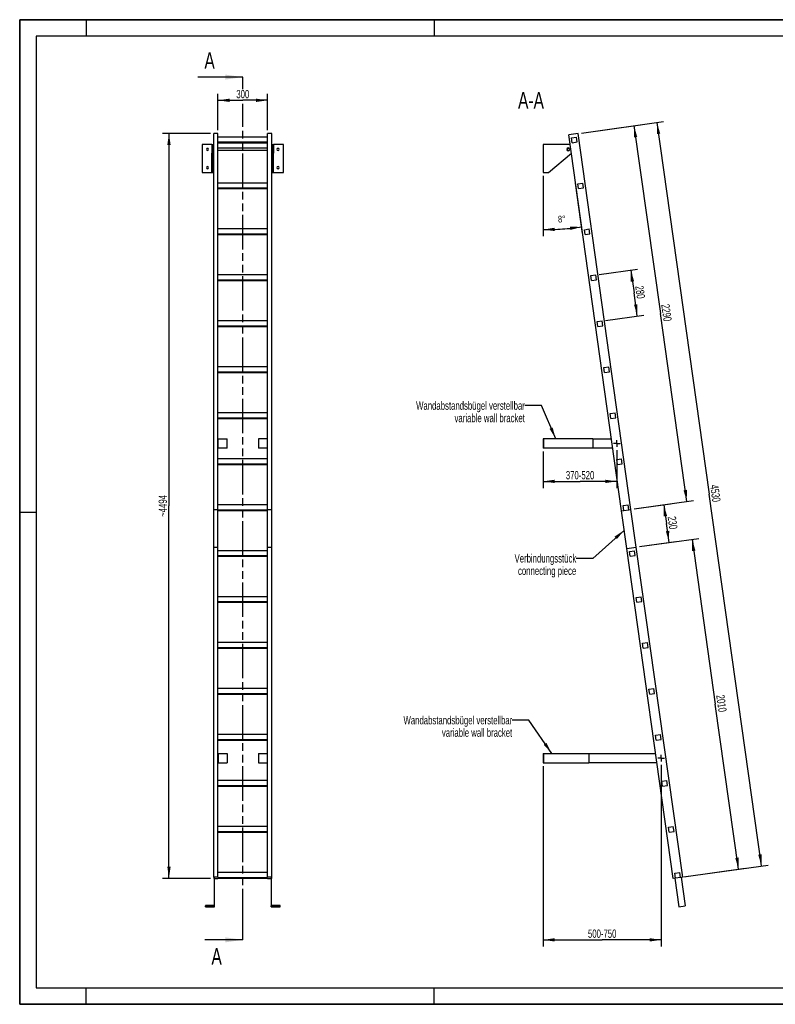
# Model space of a CAD drawing. Header units: millimetres. Extents: x 0 to 8400, y 0 to 5940.
# Tile 1 of 2: x 0 to 4556, y 0 to 5940. Entities that reach past the tile are written whole.
import ezdxf

# ---------------------------------------------------------------- set-up
doc = ezdxf.new("R2010")
doc.units = ezdxf.units.MM
doc.header["$LTSCALE"] = 462
doc.linetypes.add('CENTER', pattern=[0.6, 0.375, -0.075, 0.075, -0.075])
doc.linetypes.add('PHANTOM', pattern=[0.8, 0.45, -0.05, 0.1, -0.05, 0.1, -0.05])
doc.layers.get('0').update_dxf_attribs({"linetype": 'CONTINUOUS'})
for name, color, linetype in [('005_AXIS', 7, 'CONTINUOUS'), ('050_DIMENSIONING', 7, 'CONTINUOUS'), ('053_NOTES', 7, 'CONTINUOUS'), ('HATCHING_BL0', 7, 'CONTINUOUS')]:
    doc.layers.add(name, color=color, linetype=linetype)
doc.styles.get("Standard").update_dxf_attribs({"font": 'txt', "width": 0.7})
doc.dimstyles.new('DIMSTYLE_1', dxfattribs={"dimtxt": 50, "dimasz": 70, "dimexe": 2, "dimexo": 1, "dimtad": 1, "dimdec": 1, "dimtxsty": 'Standard', "dimblk": '_FILLED', "dimblk1": '_FILLED', "dimblk2": '_FILLED', "dimcen": 0.09, "dimazin": 2, "dimtp": 0.5, "dimtm": 0.5, "dimtfac": 1, "dimtdec": 1, "dimtofl": 0, "dimtmove": 0, "dimatfit": 3, "dimldrblk": '_FILLED', "dimfxl": 1, "dimtolj": 1, "dimarcsym": 0})
doc.dimstyles.new('DIMSTYLE_2', dxfattribs={"dimtxt": 40, "dimasz": 70, "dimexe": 2, "dimexo": 1, "dimgap": 2, "dimtad": 1, "dimdec": 1, "dimtxsty": 'Standard', "dimblk": '_FILLED', "dimblk1": '_FILLED', "dimblk2": '_FILLED', "dimcen": 0.09, "dimazin": 2, "dimtp": 0.5, "dimtm": 0.5, "dimtfac": 1, "dimtdec": 1, "dimtofl": 0, "dimtmove": 0, "dimatfit": 3, "dimldrblk": '_FILLED', "dimfxl": 1, "dimtolj": 1, "dimarcsym": 0})
doc.dimstyles.new('DIMSTYLE_3', dxfattribs={"dimtxt": 50, "dimasz": 70, "dimexe": 2, "dimexo": 1, "dimtad": 1, "dimdec": 1, "dimtxsty": 'Standard', "dimblk": '_FILLED', "dimblk1": '_FILLED', "dimblk2": '_FILLED', "dimcen": 0.09, "dimazin": 2, "dimtp": 2, "dimtm": 2, "dimtfac": 1, "dimtdec": 1, "dimtofl": 0, "dimtmove": 0, "dimatfit": 3, "dimldrblk": '_FILLED', "dimfxl": 1, "dimtolj": 1, "dimarcsym": 0})
doc.dimstyles.new('DIMSTYLE_4', dxfattribs={"dimtxt": 50, "dimasz": 70, "dimexe": 2, "dimexo": 1, "dimtad": 1, "dimdec": 0, "dimtxsty": 'Standard', "dimblk": '_FILLED', "dimblk1": '_FILLED', "dimblk2": '_FILLED', "dimcen": 0.09, "dimazin": 2, "dimtp": 2, "dimtm": 2, "dimtfac": 1, "dimtdec": 0, "dimtofl": 0, "dimtmove": 0, "dimatfit": 3, "dimldrblk": '_FILLED', "dimfxl": 1, "dimtolj": 1, "dimarcsym": 0})
doc.dimstyles.new('DIMSTYLE_5', dxfattribs={"dimtxt": 50, "dimasz": 70, "dimexe": 2, "dimexo": 1, "dimtad": 1, "dimtxsty": 'Standard', "dimblk": '_FILLED', "dimblk1": '_FILLED', "dimblk2": '_FILLED', "dimcen": 0.09, "dimazin": 2, "dimtp": 0.8, "dimtm": 0.8, "dimtfac": 1, "dimtofl": 0, "dimtmove": 0, "dimatfit": 3, "dimldrblk": '_FILLED', "dimfxl": 1, "dimtolj": 1, "dimarcsym": 0})
doc.dimstyles.new('DIMSTYLE_6', dxfattribs={"dimtxt": 50, "dimasz": 70, "dimexe": 2, "dimexo": 1, "dimtad": 1, "dimtxsty": 'Standard', "dimblk": '_FILLED', "dimblk1": '_FILLED', "dimblk2": '_FILLED', "dimcen": 0.09, "dimazin": 2, "dimtp": 2, "dimtm": 2, "dimtfac": 1, "dimtofl": 0, "dimtmove": 0, "dimatfit": 3, "dimldrblk": '_FILLED', "dimfxl": 1, "dimtolj": 1, "dimarcsym": 0})
doc.dimstyles.new('DIMSTYLE_7', dxfattribs={"dimtxt": 50, "dimasz": 70, "dimexe": 2, "dimexo": 1, "dimtad": 1, "dimdec": 0, "dimtxsty": 'Standard', "dimblk": '_FILLED', "dimblk1": '_FILLED', "dimblk2": '_FILLED', "dimcen": 0.09, "dimazin": 2, "dimtp": 0.5, "dimtm": 0.5, "dimtfac": 1, "dimtdec": 0, "dimtofl": 0, "dimtmove": 0, "dimatfit": 3, "dimldrblk": '_FILLED', "dimfxl": 1, "dimtolj": 1, "dimarcsym": 0})
doc.dimstyles.new('DIMSTYLE_8', dxfattribs={"dimtxt": 50, "dimasz": 70, "dimexe": 2, "dimexo": 1, "dimtad": 1, "dimtxsty": 'Standard', "dimblk": '_FILLED', "dimblk1": '_FILLED', "dimblk2": '_FILLED', "dimcen": 0.09, "dimazin": 2, "dimtp": 0.5, "dimtm": 0.5, "dimtfac": 1, "dimtofl": 0, "dimtmove": 0, "dimatfit": 3, "dimldrblk": '_FILLED', "dimfxl": 1, "dimtolj": 1, "dimarcsym": 0})
doc.dimstyles.get("Standard").update_dxf_attribs({"dimtxt": 50, "dimasz": 70, "dimexe": 2, "dimexo": 1, "dimtad": 1, "dimtxsty": 'Standard', "dimblk": '_FILLED', "dimblk1": '_FILLED', "dimblk2": '_FILLED', "dimcen": 0.09, "dimazin": 2, "dimtol": 1, "dimtp": 0.01, "dimtm": 0.01, "dimtfac": 1, "dimtofl": 0, "dimtmove": 0, "dimatfit": 3, "dimldrblk": '_FILLED', "dimfxl": 1, "dimtolj": 1, "dimarcsym": 0})

# ---------------------------------------------------------------- blocks, each defined once
blk = doc.blocks.new('_FILLED')
at = {"color": 0, "linetype": 'ByBlock'}
blk.add_solid([(0, 0), (-1, 0.143), (-1, -0.143)], dxfattribs=at)
blk = doc.blocks.new('*D2')
at = {"layer": '050_DIMENSIONING', "color": 2, "linetype": 'Continuous', "transparency": 16777216}
for p, q in [((1195.2, 5273.6), (1195.2, 5493.6)), ((1495.2, 5273.6), (1495.2, 5493.6)), ((1195.2, 5453.6), (1345.2, 5453.6)), ((1495.2, 5453.6), (1345.2, 5453.6))]:
    blk.add_line(p, q, dxfattribs=at)
at = {"layer": '050_DIMENSIONING', "color": 2, "linetype": 'Continuous', "transparency": 16777216, "xscale": 70, "yscale": 70, "zscale": 70, "rotation": 180}
blk.add_blockref('_FILLED', (1195.2, 5453.6), dxfattribs=at)
at = {"layer": '050_DIMENSIONING', "color": 2, "linetype": 'Continuous', "transparency": 16777216, "xscale": 70, "yscale": 70, "zscale": 70}
blk.add_blockref('_FILLED', (1495.2, 5453.6), dxfattribs=at)
at = {"layer": '050_DIMENSIONING', "color": 2, "linetype": 'Continuous', "transparency": 16777216, "insert": (1345.2, 5516.1), "char_height": 50, "width": 171.429, "attachment_point": 2, "line_spacing_factor": 0.9}
blk.add_mtext('300', dxfattribs=at)
blk = doc.blocks.new('*D3')
at = {"layer": '050_DIMENSIONING', "color": 2, "linetype": 'Continuous', "transparency": 16777216}
for p, q in [((3156.8, 4997.4), (3156.8, 4633.5)), ((3394.8, 4650.1), (3352.2, 4952.9))]:
    blk.add_line(p, q, dxfattribs=at)
for start, end in [(270, 274), (274, 278)]:
    blk.add_arc((3156.8, 6343.2), 1669.7, start, end, dxfattribs=at)
for points in [[(3226.6, 4684.9), (3156.8, 4673.5), (3227, 4665)], [(3320.9, 4671.5), (3389.2, 4689.7), (3318.5, 4691.4)]]:
    blk.add_solid(points, dxfattribs=at)
at = {"layer": '050_DIMENSIONING', "color": 2, "linetype": 'Continuous', "transparency": 16777216, "insert": (3267.7, 4757.4), "char_height": 40, "width": 87.143, "attachment_point": 2, "rotation": 4, "line_spacing_factor": 0.9}
blk.add_mtext('8\\fgdt;{\\W1.0;{\\fgdt;~}}', dxfattribs=at)
blk = doc.blocks.new('*D4')
at = {"layer": '050_DIMENSIONING', "color": 2, "linetype": 'Continuous', "transparency": 16777216}
for p, q in [((3387.3, 5256.4), (3882.4, 5326)), ((3842.8, 5320.4), (4158.1, 3077.5)), ((4473.3, 834.5), (4158.1, 3077.5)), ((4017.8, 770.5), (4512.9, 840.1))]:
    blk.add_line(p, q, dxfattribs=at)
at = {"layer": '050_DIMENSIONING', "color": 2, "linetype": 'Continuous', "transparency": 16777216, "xscale": 70, "yscale": 70, "zscale": 70}
for p, rotation in [((3842.8, 5320.4), 98), ((4473.3, 834.5), 278)]:
    blk.add_blockref('_FILLED', p, dxfattribs=dict(at, rotation=rotation))
at = {"layer": '050_DIMENSIONING', "color": 2, "linetype": 'Continuous', "transparency": 16777216, "insert": (4219.9, 3086.2), "char_height": 50, "width": 225, "attachment_point": 2, "rotation": 278, "line_spacing_factor": 0.9}
blk.add_mtext('4530', dxfattribs=at)
blk = doc.blocks.new('*D5')
at = {"layer": '050_DIMENSIONING', "color": 2, "linetype": 'Continuous', "transparency": 16777216}
for p, q in [((1150.2, 5253.6), (860.2, 5253.6)), ((900.2, 5253.6), (900.2, 3006.7)), ((900.2, 759.8), (900.2, 3006.7)), ((1150.2, 759.8), (860.2, 759.8))]:
    blk.add_line(p, q, dxfattribs=at)
at = {"layer": '050_DIMENSIONING', "color": 2, "linetype": 'Continuous', "transparency": 16777216, "xscale": 70, "yscale": 70, "zscale": 70}
for p, rotation in [((900.2, 5253.6), 90), ((900.2, 759.8), 270)]:
    blk.add_blockref('_FILLED', p, dxfattribs=dict(at, rotation=rotation))
at = {"layer": '050_DIMENSIONING', "color": 2, "linetype": 'Continuous', "transparency": 16777216, "insert": (837.7, 3006.7), "char_height": 50, "width": 294.643, "attachment_point": 2, "rotation": 90, "line_spacing_factor": 0.9}
blk.add_mtext('~4494', dxfattribs=at)
blk = doc.blocks.new('*D6')
at = {"layer": '050_DIMENSIONING', "color": 2, "linetype": 'Continuous', "transparency": 16777216}
for p, q in [((3156.8, 3334.7), (3156.8, 3167.2)), ((3601.6, 3343.2), (3601.6, 3167.2)), ((3156.8, 3167.2), (3156.8, 3114.7)), ((3156.8, 3154.7), (3379.2, 3154.7)), ((3601.6, 3154.7), (3379.2, 3154.7)), ((3601.6, 3167.2), (3601.6, 3114.7))]:
    blk.add_line(p, q, dxfattribs=at)
at = {"layer": '050_DIMENSIONING', "color": 2, "linetype": 'Continuous', "transparency": 16777216, "xscale": 70, "yscale": 70, "zscale": 70, "rotation": 180}
blk.add_blockref('_FILLED', (3156.8, 3154.7), dxfattribs=at)
at = {"layer": '050_DIMENSIONING', "color": 2, "linetype": 'Continuous', "transparency": 16777216, "xscale": 70, "yscale": 70, "zscale": 70}
blk.add_blockref('_FILLED', (3601.6, 3154.7), dxfattribs=at)
at = {"layer": '050_DIMENSIONING', "color": 2, "linetype": 'Continuous', "transparency": 16777216, "insert": (3379.2, 3217.2), "char_height": 50, "width": 396.429, "attachment_point": 2, "line_spacing_factor": 0.9}
blk.add_mtext('370-520\\P ', dxfattribs=at)
blk = doc.blocks.new('*D7')
at = {"layer": '050_DIMENSIONING', "color": 2, "linetype": 'Continuous', "transparency": 16777216}
for p, q in [((3156.8, 1436.9), (3156.8, 401.2)), ((3868.3, 1445.4), (3868.3, 401.2)), ((3156.8, 401.2), (3156.8, 348.7)), ((3156.8, 388.7), (3512.6, 388.7)), ((3868.3, 388.7), (3512.6, 388.7)), ((3868.3, 401.2), (3868.3, 348.7))]:
    blk.add_line(p, q, dxfattribs=at)
at = {"layer": '050_DIMENSIONING', "color": 2, "linetype": 'Continuous', "transparency": 16777216, "xscale": 70, "yscale": 70, "zscale": 70, "rotation": 180}
blk.add_blockref('_FILLED', (3156.8, 388.7), dxfattribs=at)
at = {"layer": '050_DIMENSIONING', "color": 2, "linetype": 'Continuous', "transparency": 16777216, "xscale": 70, "yscale": 70, "zscale": 70}
blk.add_blockref('_FILLED', (3868.3, 388.7), dxfattribs=at)
at = {"layer": '050_DIMENSIONING', "color": 2, "linetype": 'Continuous', "transparency": 16777216, "insert": (3512.6, 451.2), "char_height": 50, "width": 396.429, "attachment_point": 2, "line_spacing_factor": 0.9}
blk.add_mtext('500-750', dxfattribs=at)
blk = doc.blocks.new('*D8')
at = {"layer": '050_DIMENSIONING', "color": 2, "linetype": 'Continuous', "transparency": 16777216}
for p, q in [((3738, 2760.9), (4094.5, 2811)), ((4054.9, 2805.5), (4194.8, 1810.3)), ((4334.6, 815), (4194.8, 1810.3)), ((4004.4, 768.6), (4374.3, 820.6))]:
    blk.add_line(p, q, dxfattribs=at)
at = {"layer": '050_DIMENSIONING', "color": 2, "linetype": 'Continuous', "transparency": 16777216, "xscale": 70, "yscale": 70, "zscale": 70}
for p, rotation in [((4054.9, 2805.5), 98), ((4334.6, 815), 278)]:
    blk.add_blockref('_FILLED', p, dxfattribs=dict(at, rotation=rotation))
at = {"layer": '050_DIMENSIONING', "color": 2, "linetype": 'Continuous', "transparency": 16777216, "insert": (4256.7, 1819), "char_height": 50, "width": 219.643, "attachment_point": 2, "rotation": 278, "line_spacing_factor": 0.9}
blk.add_mtext('2010', dxfattribs=at)
blk = doc.blocks.new('*D9')
at = {"layer": '050_DIMENSIONING', "color": 2, "linetype": 'Continuous', "transparency": 16777216}
for p, q in [((3387.3, 5256.4), (3743.8, 5306.5)), ((3704.2, 5301), (3863.5, 4167.1)), ((4022.9, 3033.2), (3863.5, 4167.1)), ((3706, 2988.7), (4062.5, 3038.8))]:
    blk.add_line(p, q, dxfattribs=at)
at = {"layer": '050_DIMENSIONING', "color": 2, "linetype": 'Continuous', "transparency": 16777216, "xscale": 70, "yscale": 70, "zscale": 70}
for p, rotation in [((3704.2, 5301), 98), ((4022.9, 3033.2), 278)]:
    blk.add_blockref('_FILLED', p, dxfattribs=dict(at, rotation=rotation))
at = {"layer": '050_DIMENSIONING', "color": 2, "linetype": 'Continuous', "transparency": 16777216, "insert": (3925.4, 4175.8), "char_height": 50, "width": 235.714, "attachment_point": 2, "rotation": 278, "line_spacing_factor": 0.9}
blk.add_mtext('2290', dxfattribs=at)
blk = doc.blocks.new('*D10')
at = {"layer": '050_DIMENSIONING', "color": 2, "linetype": 'Continuous', "transparency": 16777216}
for p, q in [((3706, 2988.6), (3923.9, 3019.2)), ((3884.3, 3013.7), (3900.3, 2899.9)), ((3916.3, 2786.1), (3900.3, 2899.9)), ((3738, 2761), (3955.9, 2791.7))]:
    blk.add_line(p, q, dxfattribs=at)
at = {"layer": '050_DIMENSIONING', "color": 2, "linetype": 'Continuous', "transparency": 16777216, "xscale": 70, "yscale": 70, "zscale": 70}
for p, rotation in [((3884.3, 3013.7), 98), ((3916.3, 2786.1), 278)]:
    blk.add_blockref('_FILLED', p, dxfattribs=dict(at, rotation=rotation))
at = {"layer": '050_DIMENSIONING', "color": 2, "linetype": 'Continuous', "transparency": 16777216, "insert": (3962.2, 2908.6), "char_height": 50, "width": 171.429, "attachment_point": 2, "rotation": 278, "line_spacing_factor": 0.9}
blk.add_mtext('230', dxfattribs=at)
blk = doc.blocks.new('*D11')
at = {"layer": '050_DIMENSIONING', "color": 2, "linetype": 'Continuous', "transparency": 16777216}
for p, q in [((3493.6, 4402.9), (3724.8, 4435.4)), ((3685.2, 4429.8), (3704.7, 4291.2)), ((3724.2, 4152.6), (3704.7, 4291.2)), ((3532.6, 4125.6), (3763.8, 4158.1))]:
    blk.add_line(p, q, dxfattribs=at)
at = {"layer": '050_DIMENSIONING', "color": 2, "linetype": 'Continuous', "transparency": 16777216, "xscale": 70, "yscale": 70, "zscale": 70}
for p, rotation in [((3685.2, 4429.8), 98), ((3724.2, 4152.6), 278)]:
    blk.add_blockref('_FILLED', p, dxfattribs=dict(at, rotation=rotation))
at = {"layer": '050_DIMENSIONING', "color": 2, "linetype": 'Continuous', "transparency": 16777216, "insert": (3766.6, 4299.9), "char_height": 50, "width": 176.786, "attachment_point": 2, "rotation": 278, "line_spacing_factor": 0.9}
blk.add_mtext('280', dxfattribs=at)
blk = doc.blocks.new('XSEC_FILLED')
at = {"color": 0, "linetype": 'ByBlock'}
blk.add_solid([(0, 0), (-1, 0.143), (-1, -0.143)], dxfattribs=at)
blk = doc.blocks.new('HATCHING_BL0', base_point=(1209.9, 2991.1))
at = {"layer": 'HATCHING_BL0', "color": 7, "linetype": 'PHANTOM'}
for p, q in [((1345.2, 5521.4), (1345.2, 5593.6)), ((1345.2, 488.7), (1345.2, 5431.8)), ((1345.2, 388.7), (1345.2, 488.7))]:
    blk.add_line(p, q, dxfattribs=at)
at = {"layer": 'HATCHING_BL0', "color": 7, "linetype": 'Continuous', "char_height": 100, "width": 128.571, "attachment_point": 1, "line_spacing_factor": 0.9}
for insert in [(1113.9, 5743.6), (1156.3, 338.7)]:
    blk.add_mtext('A', dxfattribs=dict(at, insert=insert))
at = {"layer": 'HATCHING_BL0', "color": 7, "linetype": 'Continuous'}
for points in [[(1345.2, 5593.6), (1074.6, 5593.6)], [(1345.2, 388.7), (1117.1, 388.7)]]:
    blk.add_leader(points, dimstyle='Standard', override={"dimasz": 105, "dimtad": 0, "dimldrblk": 'XSEC_FILLED'}, dxfattribs=at)

msp = doc.modelspace()

# ---------------------------------------------------------------- hatches: boundary and pattern name
at = {"linetype": 'Continuous'}
h = msp.add_hatch(dxfattribs=at)
h.set_pattern_fill('ANSI31', color=2, angle=90, style=0, pattern_type=2)
h.set_pattern_definition([(135, (3156.8, 5102.4), (-239.875, -239.875), [])])
edge = h.paths.add_edge_path()
edge.add_line((3984.581, 765.84), (3954.873, 761.665))
edge.add_line((3954.873, 761.665), (3950.698, 791.373))
edge.add_line((3950.698, 791.373), (3980.406, 795.548))
edge.add_line((3984.581, 765.84), (3980.406, 795.548))
edge = h.paths.add_edge_path()
edge.add_line((3331.378, 5198.065), (3327.203, 5227.774))
edge.add_line((3327.203, 5227.774), (3356.911, 5231.949))
edge.add_line((3361.086, 5202.241), (3356.911, 5231.949))
edge.add_line((3331.378, 5198.065), (3361.086, 5202.241))
edge = h.paths.add_edge_path()
edge.add_line((3370.346, 4920.79), (3366.171, 4950.498))
edge.add_line((3366.171, 4950.498), (3395.879, 4954.674))
edge.add_line((3400.054, 4924.966), (3395.879, 4954.674))
edge.add_line((3370.346, 4920.79), (3400.054, 4924.966))
edge = h.paths.add_edge_path()
edge.add_line((3409.315, 4643.515), (3405.14, 4673.223))
edge.add_line((3405.14, 4673.223), (3434.848, 4677.399))
edge.add_line((3439.023, 4647.691), (3434.848, 4677.399))
edge.add_line((3409.315, 4643.515), (3439.023, 4647.691))
edge = h.paths.add_edge_path()
edge.add_line((3448.283, 4366.24), (3444.108, 4395.948))
edge.add_line((3444.108, 4395.948), (3473.816, 4400.124))
edge.add_line((3477.991, 4370.416), (3473.816, 4400.124))
edge.add_line((3448.283, 4366.24), (3477.991, 4370.416))
edge = h.paths.add_edge_path()
edge.add_line((3487.252, 4088.965), (3483.077, 4118.673))
edge.add_line((3483.077, 4118.673), (3512.785, 4122.848))
edge.add_line((3516.96, 4093.14), (3512.785, 4122.848))
edge.add_line((3487.252, 4088.965), (3516.96, 4093.14))
edge = h.paths.add_edge_path()
edge.add_line((3526.22, 3811.69), (3522.045, 3841.398))
edge.add_line((3522.045, 3841.398), (3551.753, 3845.573))
edge.add_line((3555.928, 3815.865), (3551.753, 3845.573))
edge.add_line((3526.22, 3811.69), (3555.928, 3815.865))
edge = h.paths.add_edge_path()
edge.add_line((3565.189, 3534.415), (3561.013, 3564.123))
edge.add_line((3561.013, 3564.123), (3590.722, 3568.298))
edge.add_line((3594.897, 3538.59), (3590.722, 3568.298))
edge.add_line((3565.189, 3534.415), (3594.897, 3538.59))
edge = h.paths.add_edge_path()
edge.add_line((3604.157, 3257.14), (3599.982, 3286.848))
edge.add_line((3599.982, 3286.848), (3629.69, 3291.023))
edge.add_line((3633.865, 3261.315), (3629.69, 3291.023))
edge.add_line((3604.157, 3257.14), (3633.865, 3261.315))
edge = h.paths.add_edge_path()
edge.add_line((3643.126, 2979.865), (3638.95, 3009.573))
edge.add_line((3638.95, 3009.573), (3668.658, 3013.748))
edge.add_line((3672.834, 2984.04), (3668.658, 3013.748))
edge.add_line((3643.126, 2979.865), (3672.834, 2984.04))
edge = h.paths.add_edge_path()
edge.add_line((3682.094, 2702.59), (3677.919, 2732.298))
edge.add_line((3677.919, 2732.298), (3707.627, 2736.473))
edge.add_line((3711.802, 2706.765), (3707.627, 2736.473))
edge.add_line((3682.094, 2702.59), (3711.802, 2706.765))
edge = h.paths.add_edge_path()
edge.add_line((3721.063, 2425.315), (3716.887, 2455.023))
edge.add_line((3716.887, 2455.023), (3746.595, 2459.198))
edge.add_line((3750.771, 2429.49), (3746.595, 2459.198))
edge.add_line((3721.063, 2425.315), (3750.771, 2429.49))
edge = h.paths.add_edge_path()
edge.add_line((3760.031, 2148.04), (3755.856, 2177.748))
edge.add_line((3755.856, 2177.748), (3785.564, 2181.923))
edge.add_line((3789.739, 2152.215), (3785.564, 2181.923))
edge.add_line((3760.031, 2148.04), (3789.739, 2152.215))
edge = h.paths.add_edge_path()
edge.add_line((3799, 1870.765), (3794.824, 1900.473))
edge.add_line((3794.824, 1900.473), (3824.532, 1904.648))
edge.add_line((3828.708, 1874.94), (3824.532, 1904.648))
edge.add_line((3799, 1870.765), (3828.708, 1874.94))
edge = h.paths.add_edge_path()
edge.add_line((3837.968, 1593.49), (3833.793, 1623.198))
edge.add_line((3833.793, 1623.198), (3863.501, 1627.373))
edge.add_line((3867.676, 1597.665), (3863.501, 1627.373))
edge.add_line((3837.968, 1593.49), (3867.676, 1597.665))
edge = h.paths.add_edge_path()
edge.add_line((3876.936, 1316.215), (3872.761, 1345.923))
edge.add_line((3872.761, 1345.923), (3902.469, 1350.098))
edge.add_line((3906.644, 1320.39), (3902.469, 1350.098))
edge.add_line((3876.936, 1316.215), (3906.644, 1320.39))
edge = h.paths.add_edge_path()
edge.add_line((3915.905, 1038.94), (3911.73, 1068.648))
edge.add_line((3911.73, 1068.648), (3941.438, 1072.823))
edge.add_line((3945.613, 1043.115), (3941.438, 1072.823))
edge.add_line((3915.905, 1038.94), (3945.613, 1043.115))
edge = h.paths.add_edge_path()
edge.add_arc((3307.81, 5157.39), 7.5, 0, 180)
edge.add_arc((3307.81, 5157.39), 7.5, -180, 0)

# ---------------------------------------------------------------- linework, layer by layer
at = {"color": 7, "linetype": 'Continuous'}
for p, q in [((0, 5940), (8400, 5940)), ((0, 0), (0, 5940)), ((1195.154, 5253.633), (1170.154, 5253.633)), ((1170.154, 5241.851), (1170.154, 5253.633)), ((1170.154, 5103.214), (1170.154, 5241.851)), ((1195.154, 4954.674), (1195.154, 5253.633)), ((1495.154, 5231.949), (1195.154, 5231.949)), ((1520.154, 5253.633), (1495.154, 5253.633)), ((1495.154, 4954.674), (1495.154, 5253.633)), ((1520.154, 2985.919), (1520.154, 5253.633)), ((3367.496, 5253.633), (3311.051, 5245.7)), ((3629.757, 2977.986), (3311.051, 5245.7)), ((3327.203, 5227.774), (3356.911, 5231.949)), ((3331.378, 5198.065), (3327.203, 5227.774)), ((3361.086, 5202.241), (3356.911, 5231.949)), ((3686.202, 2985.919), (3367.496, 5253.633)), ((1159.154, 5187.39), (1100.154, 5187.39)), ((1159.154, 5187.39), (1159.154, 5166.64)), ((1159.154, 5187.39), (1165.154, 5187.39)), ((1165.154, 5187.39), (1165.154, 5166.64)), ((1195.154, 5202.241), (1495.154, 5202.241)), ((1195.154, 5198.065), (1495.154, 5198.065)), ((1525.154, 5187.39), (1525.154, 5166.64)), ((1525.154, 5187.39), (1531.154, 5187.39)), ((1531.154, 5187.39), (1531.154, 5166.64)), ((1590.154, 5187.39), (1531.154, 5187.39)), ((3307.81, 5187.39), (3156.81, 5187.39)), ((3331.378, 5198.065), (3361.086, 5202.241)), ((1159.154, 5166.64), (1159.154, 5164.89)), ((1159.154, 5164.89), (1159.154, 5157.39)), ((1159.154, 5157.39), (1159.154, 5149.89)), ((1159.154, 5149.89), (1159.154, 5148.14)), ((1159.154, 5148.14), (1159.154, 5134.462)), ((1159.154, 5017.39), (1159.154, 5134.462)), ((1165.154, 5166.64), (1165.154, 5157.39)), ((1165.154, 5157.39), (1165.154, 5148.14)), ((1165.154, 5148.14), (1165.154, 5134.462)), ((1165.154, 5017.39), (1165.154, 5134.462)), ((1525.154, 5166.64), (1525.154, 5157.39)), ((1525.154, 5157.39), (1525.154, 5148.14)), ((1525.154, 5148.14), (1525.154, 5134.462)), ((1525.154, 5017.39), (1525.154, 5134.462)), ((1531.154, 5166.64), (1531.154, 5164.89)), ((1531.154, 5164.89), (1531.154, 5157.39)), ((1531.154, 5157.39), (1531.154, 5149.89)), ((1531.154, 5149.89), (1531.154, 5148.14)), ((1531.154, 5148.14), (1531.154, 5134.462)), ((1531.154, 5017.39), (1531.154, 5134.462)), ((3188.426, 5017.39), (3326.734, 5134.105)), ((1170.154, 5099.039), (1170.154, 5103.214)), ((1170.154, 2985.919), (1170.154, 5099.039)), ((1100.154, 5017.39), (1159.154, 5017.39)), ((1159.154, 5017.39), (1165.154, 5017.39)), ((1525.154, 5017.39), (1531.154, 5017.39)), ((1531.154, 5017.39), (1590.154, 5017.39)), ((3156.81, 5017.39), (3188.426, 5017.39)), ((1195.154, 4924.966), (1195.154, 4954.674)), ((1495.154, 4954.674), (1195.154, 4954.674)), ((1495.154, 4924.966), (1495.154, 4954.674)), ((3366.171, 4950.498), (3395.879, 4954.674)), ((3370.346, 4920.79), (3366.171, 4950.498)), ((3400.054, 4924.966), (3395.879, 4954.674)), ((1195.154, 4920.79), (1195.154, 4924.966)), ((1195.154, 4924.966), (1495.154, 4924.966)), ((1195.154, 4677.399), (1195.154, 4920.79)), ((1195.154, 4920.79), (1495.154, 4920.79)), ((1495.154, 4920.79), (1495.154, 4924.966)), ((1495.154, 4677.399), (1495.154, 4920.79)), ((3370.346, 4920.79), (3400.054, 4924.966)), ((1195.154, 4647.691), (1195.154, 4677.399)), ((1495.154, 4677.399), (1195.154, 4677.399)), ((1195.154, 4643.515), (1195.154, 4647.691)), ((1195.154, 4647.691), (1495.154, 4647.691)), ((1195.154, 4400.124), (1195.154, 4643.515)), ((1195.154, 4643.515), (1495.154, 4643.515)), ((1495.154, 4647.691), (1495.154, 4677.399)), ((1495.154, 4643.515), (1495.154, 4647.691)), ((1495.154, 4400.124), (1495.154, 4643.515)), ((3405.14, 4673.223), (3434.848, 4677.399)), ((3409.315, 4643.515), (3405.14, 4673.223)), ((3409.315, 4643.515), (3439.023, 4647.691)), ((3439.023, 4647.691), (3434.848, 4677.399)), ((1195.154, 4370.416), (1195.154, 4400.124)), ((1495.154, 4400.124), (1195.154, 4400.124)), ((1495.154, 4370.416), (1495.154, 4400.124)), ((3444.108, 4395.948), (3473.816, 4400.124)), ((3448.283, 4366.24), (3444.108, 4395.948)), ((3477.991, 4370.416), (3473.816, 4400.124)), ((1195.154, 4366.24), (1195.154, 4370.416)), ((1195.154, 4370.416), (1495.154, 4370.416)), ((1195.154, 4122.848), (1195.154, 4366.24)), ((1195.154, 4366.24), (1495.154, 4366.24)), ((1495.154, 4366.24), (1495.154, 4370.416)), ((1495.154, 4122.848), (1495.154, 4366.24)), ((3448.283, 4366.24), (3477.991, 4370.416)), ((1195.154, 4093.14), (1195.154, 4122.848)), ((1495.154, 4122.848), (1195.154, 4122.848)), ((1495.154, 4093.14), (1495.154, 4122.848)), ((3483.077, 4118.673), (3512.785, 4122.848)), ((3487.252, 4088.965), (3483.077, 4118.673)), ((3516.96, 4093.14), (3512.785, 4122.848)), ((1195.154, 4088.965), (1195.154, 4093.14)), ((1195.154, 4093.14), (1495.154, 4093.14)), ((1195.154, 3845.573), (1195.154, 4088.965)), ((1195.154, 4088.965), (1495.154, 4088.965)), ((1495.154, 4088.965), (1495.154, 4093.14)), ((1495.154, 3845.573), (1495.154, 4088.965)), ((3487.252, 4088.965), (3516.96, 4093.14)), ((1195.154, 3815.865), (1195.154, 3845.573)), ((1495.154, 3845.573), (1195.154, 3845.573)), ((1195.154, 3811.69), (1195.154, 3815.865)), ((1195.154, 3815.865), (1495.154, 3815.865)), ((1195.154, 3568.298), (1195.154, 3811.69)), ((1195.154, 3811.69), (1495.154, 3811.69)), ((1495.154, 3815.865), (1495.154, 3845.573)), ((1495.154, 3811.69), (1495.154, 3815.865)), ((1495.154, 3568.298), (1495.154, 3811.69)), ((3522.045, 3841.398), (3551.753, 3845.573)), ((3526.22, 3811.69), (3522.045, 3841.398)), ((3526.22, 3811.69), (3555.928, 3815.865)), ((3555.928, 3815.865), (3551.753, 3845.573)), ((1195.154, 3538.59), (1195.154, 3568.298)), ((1495.154, 3568.298), (1195.154, 3568.298)), ((1495.154, 3538.59), (1495.154, 3568.298)), ((3561.013, 3564.123), (3590.722, 3568.298)), ((3565.189, 3534.415), (3561.013, 3564.123)), ((3594.897, 3538.59), (3590.722, 3568.298)), ((1195.154, 3534.415), (1195.154, 3538.59)), ((1195.154, 3538.59), (1495.154, 3538.59)), ((1195.154, 3411.727), (1195.154, 3534.415)), ((1195.154, 3534.415), (1495.154, 3534.415)), ((1495.154, 3534.415), (1495.154, 3538.59)), ((1495.154, 3411.727), (1495.154, 3534.415)), ((3565.189, 3534.415), (3594.897, 3538.59)), ((1195.154, 3354.727), (1195.154, 3411.727)), ((1195.154, 3411.727), (1197.154, 3411.727)), ((1197.154, 3354.727), (1197.154, 3411.727)), ((1197.154, 3411.727), (1250.154, 3411.727)), ((1250.154, 3354.727), (1250.154, 3411.727)), ((1440.154, 3411.727), (1440.154, 3354.727)), ((1493.154, 3411.727), (1440.154, 3411.727)), ((1493.154, 3411.727), (1493.154, 3354.727)), ((1495.154, 3411.727), (1493.154, 3411.727)), ((1495.154, 3354.727), (1495.154, 3411.727)), ((3156.81, 3411.727), (3156.81, 3354.727)), ((3158.81, 3411.727), (3156.81, 3411.727)), ((3158.81, 3411.727), (3158.81, 3354.727)), ((3456.81, 3411.727), (3158.81, 3411.727)), ((3456.81, 3411.727), (3456.81, 3354.727)), ((3456.81, 3411.727), (3568.799, 3411.727)), ((1195.154, 3291.023), (1195.154, 3354.727)), ((1195.154, 3354.727), (1197.154, 3354.727)), ((1250.154, 3354.727), (1197.154, 3354.727)), ((1493.154, 3354.727), (1440.154, 3354.727)), ((1495.154, 3354.727), (1493.154, 3354.727)), ((1495.154, 3291.023), (1495.154, 3354.727)), ((3158.81, 3354.727), (3156.81, 3354.727)), ((3456.81, 3354.727), (3158.81, 3354.727)), ((3576.81, 3354.727), (3456.81, 3354.727)), ((1195.154, 3261.315), (1195.154, 3291.023)), ((1495.154, 3291.023), (1195.154, 3291.023)), ((1495.154, 3261.315), (1495.154, 3291.023)), ((3599.982, 3286.848), (3629.69, 3291.023)), ((3604.157, 3257.14), (3599.982, 3286.848)), ((3633.865, 3261.315), (3629.69, 3291.023)), ((1195.154, 3257.14), (1195.154, 3261.315)), ((1195.154, 3261.315), (1495.154, 3261.315)), ((1195.154, 3013.748), (1195.154, 3257.14)), ((1195.154, 3257.14), (1495.154, 3257.14)), ((1495.154, 3257.14), (1495.154, 3261.315)), ((1495.154, 3013.748), (1495.154, 3257.14)), ((3604.157, 3257.14), (3633.865, 3261.315)), ((1170.154, 2985.919), (1170.154, 2985.82)), ((1170.154, 2985.919), (1195.154, 2985.919)), ((1170.154, 2985.82), (1195.154, 2985.82)), ((1170.154, 2977.986), (1170.154, 2985.82)), ((1170.154, 2758.256), (1170.154, 2977.986)), ((1195.154, 2985.919), (1195.154, 3013.748)), ((1495.154, 3013.748), (1195.154, 3013.748)), ((1195.154, 2985.919), (1195.154, 2985.82)), ((1195.154, 2984.04), (1195.154, 2985.82)), ((1195.154, 2758.256), (1195.154, 2984.04)), ((1195.154, 2984.04), (1495.154, 2984.04)), ((1195.154, 2979.865), (1495.154, 2979.865)), ((1495.154, 2985.919), (1495.154, 3013.748)), ((1495.154, 2985.82), (1495.154, 2985.919)), ((1495.154, 2985.919), (1520.154, 2985.919)), ((1495.154, 2985.82), (1520.154, 2985.82)), ((1495.154, 2984.04), (1495.154, 2985.82)), ((1495.154, 2758.256), (1495.154, 2984.04)), ((1520.154, 2985.919), (1520.154, 2985.82)), ((1520.154, 2977.986), (1520.154, 2985.82)), ((1520.154, 2758.256), (1520.154, 2977.986)), ((3629.757, 2977.986), (3643.126, 2979.865)), ((3629.771, 2977.887), (3643.14, 2979.766)), ((3661.753, 2750.324), (3629.771, 2977.887)), ((3638.95, 3009.573), (3668.658, 3013.748)), ((3643.126, 2979.865), (3638.95, 3009.573)), ((3643.126, 2979.865), (3672.834, 2984.04)), ((3643.14, 2979.766), (3672.848, 2983.941)), ((3672.834, 2984.04), (3668.658, 3013.748)), ((3672.834, 2984.04), (3686.202, 2985.919)), ((3672.848, 2983.941), (3686.216, 2985.82)), ((3718.198, 2758.256), (3686.216, 2985.82)), ((1170.154, 2758.256), (1170.154, 2758.157)), ((1170.154, 2758.256), (1195.154, 2758.256)), ((1170.154, 2758.157), (1195.154, 2758.157)), ((1170.154, 2750.324), (1170.154, 2758.157)), ((1170.154, 767.719), (1170.154, 2750.324)), ((1195.154, 2758.256), (1195.154, 2758.157)), ((1195.154, 2750.324), (1195.154, 2758.157)), ((1195.154, 2459.198), (1195.154, 2750.324)), ((1495.154, 2736.473), (1195.154, 2736.473)), ((1495.154, 2758.157), (1495.154, 2758.256)), ((1495.154, 2758.256), (1520.154, 2758.256)), ((1495.154, 2758.157), (1520.154, 2758.157)), ((1495.154, 2750.324), (1495.154, 2758.157)), ((1495.154, 2459.198), (1495.154, 2750.324)), ((1520.154, 2758.256), (1520.154, 2758.157)), ((1520.154, 2750.324), (1520.154, 2758.157)), ((1520.154, 767.719), (1520.154, 2750.324)), ((3661.753, 2750.324), (3718.198, 2758.256)), ((3661.767, 2750.225), (3718.212, 2758.157)), ((3941.505, 759.786), (3661.767, 2750.225)), ((3677.919, 2732.298), (3707.627, 2736.473)), ((3711.802, 2706.765), (3707.627, 2736.473)), ((3997.95, 767.719), (3718.212, 2758.157)), ((1195.154, 2706.765), (1495.154, 2706.765)), ((1195.154, 2702.59), (1495.154, 2702.59)), ((3682.094, 2702.59), (3677.919, 2732.298)), ((3682.094, 2702.59), (3711.802, 2706.765)), ((1195.154, 2429.49), (1195.154, 2459.198)), ((1495.154, 2459.198), (1195.154, 2459.198)), ((1495.154, 2429.49), (1495.154, 2459.198)), ((3716.887, 2455.023), (3746.595, 2459.198)), ((3721.063, 2425.315), (3716.887, 2455.023)), ((3750.771, 2429.49), (3746.595, 2459.198)), ((1195.154, 2425.315), (1195.154, 2429.49)), ((1195.154, 2429.49), (1495.154, 2429.49)), ((1195.154, 2181.923), (1195.154, 2425.315)), ((1195.154, 2425.315), (1495.154, 2425.315)), ((1495.154, 2425.315), (1495.154, 2429.49)), ((1495.154, 2181.923), (1495.154, 2425.315)), ((3721.063, 2425.315), (3750.771, 2429.49)), ((1195.154, 2152.215), (1195.154, 2181.923)), ((1495.154, 2181.923), (1195.154, 2181.923)), ((1195.154, 2148.04), (1195.154, 2152.215)), ((1195.154, 2152.215), (1495.154, 2152.215)), ((1195.154, 1904.648), (1195.154, 2148.04)), ((1195.154, 2148.04), (1495.154, 2148.04)), ((1495.154, 2152.215), (1495.154, 2181.923)), ((1495.154, 2148.04), (1495.154, 2152.215)), ((1495.154, 1904.648), (1495.154, 2148.04)), ((3755.856, 2177.748), (3785.564, 2181.923)), ((3760.031, 2148.04), (3755.856, 2177.748)), ((3760.031, 2148.04), (3789.739, 2152.215)), ((3789.739, 2152.215), (3785.564, 2181.923)), ((1195.154, 1874.94), (1195.154, 1904.648)), ((1495.154, 1904.648), (1195.154, 1904.648)), ((1495.154, 1874.94), (1495.154, 1904.648)), ((3794.824, 1900.473), (3824.532, 1904.648)), ((3828.708, 1874.94), (3824.532, 1904.648)), ((1195.154, 1870.765), (1195.154, 1874.94)), ((1195.154, 1874.94), (1495.154, 1874.94)), ((1195.154, 1627.373), (1195.154, 1870.765)), ((1195.154, 1870.765), (1495.154, 1870.765)), ((1495.154, 1870.765), (1495.154, 1874.94)), ((1495.154, 1627.373), (1495.154, 1870.765)), ((3799, 1870.765), (3794.824, 1900.473)), ((3799, 1870.765), (3828.708, 1874.94)), ((1195.154, 1597.665), (1195.154, 1627.373)), ((1495.154, 1627.373), (1195.154, 1627.373)), ((1495.154, 1597.665), (1495.154, 1627.373)), ((3833.793, 1623.198), (3863.501, 1627.373)), ((3837.968, 1593.49), (3833.793, 1623.198)), ((3867.676, 1597.665), (3863.501, 1627.373)), ((1195.154, 1593.49), (1195.154, 1597.665)), ((1195.154, 1597.665), (1495.154, 1597.665)), ((1195.154, 1350.098), (1195.154, 1593.49)), ((1195.154, 1593.49), (1495.154, 1593.49)), ((1495.154, 1593.49), (1495.154, 1597.665)), ((1495.154, 1350.098), (1495.154, 1593.49)), ((3837.968, 1593.49), (3867.676, 1597.665)), ((1195.154, 1513.94), (1197.154, 1513.94)), ((1197.154, 1513.94), (1197.154, 1456.94)), ((1197.154, 1513.94), (1250.154, 1513.94)), ((1250.154, 1513.94), (1250.154, 1456.94)), ((1440.154, 1513.94), (1440.154, 1456.94)), ((1440.154, 1513.94), (1493.154, 1513.94)), ((1493.154, 1513.94), (1493.154, 1456.94)), ((1493.154, 1513.94), (1495.154, 1513.94)), ((3156.81, 1513.94), (3156.81, 1456.94)), ((3156.81, 1513.94), (3158.81, 1513.94)), ((3158.81, 1513.94), (3158.81, 1456.94)), ((3158.81, 1513.94), (3432.81, 1513.94)), ((3432.81, 1513.94), (3432.81, 1456.94)), ((3432.81, 1513.94), (3835.515, 1513.94)), ((1195.154, 1456.94), (1197.154, 1456.94)), ((1197.154, 1456.94), (1250.154, 1456.94)), ((1440.154, 1456.94), (1493.154, 1456.94)), ((1493.154, 1456.94), (1495.154, 1456.94)), ((3156.81, 1456.94), (3158.81, 1456.94)), ((3158.81, 1456.94), (3432.81, 1456.94)), ((3843.526, 1456.94), (3432.81, 1456.94)), ((1195.154, 1320.39), (1195.154, 1350.098)), ((1495.154, 1350.098), (1195.154, 1350.098)), ((1195.154, 1316.215), (1195.154, 1320.39)), ((1195.154, 1320.39), (1495.154, 1320.39)), ((1195.154, 1072.823), (1195.154, 1316.215)), ((1195.154, 1316.215), (1495.154, 1316.215)), ((1495.154, 1320.39), (1495.154, 1350.098)), ((1495.154, 1316.215), (1495.154, 1320.39)), ((1495.154, 1072.823), (1495.154, 1316.215)), ((3872.761, 1345.923), (3902.469, 1350.098)), ((3876.936, 1316.215), (3872.761, 1345.923)), ((3876.936, 1316.215), (3906.644, 1320.39)), ((3906.644, 1320.39), (3902.469, 1350.098)), ((1195.154, 1043.115), (1195.154, 1072.823)), ((1495.154, 1072.823), (1195.154, 1072.823)), ((1495.154, 1043.115), (1495.154, 1072.823)), ((3911.73, 1068.648), (3941.438, 1072.823)), ((3945.613, 1043.115), (3941.438, 1072.823)), ((1195.154, 1038.94), (1195.154, 1043.115)), ((1195.154, 1043.115), (1495.154, 1043.115)), ((1195.154, 795.548), (1195.154, 1038.94)), ((1195.154, 1038.94), (1495.154, 1038.94)), ((1495.154, 1038.94), (1495.154, 1043.115)), ((1495.154, 795.548), (1495.154, 1038.94)), ((3915.905, 1038.94), (3911.73, 1068.648)), ((3915.905, 1038.94), (3945.613, 1043.115)), ((1195.154, 767.719), (1195.154, 795.548)), ((1495.154, 795.548), (1195.154, 795.548)), ((1495.154, 767.719), (1495.154, 795.548)), ((3950.698, 791.373), (3980.406, 795.548)), ((3954.873, 761.665), (3950.698, 791.373)), ((3984.581, 765.84), (3980.406, 795.548)), ((1170.154, 767.719), (1170.154, 759.786)), ((1195.154, 767.719), (1170.154, 767.719)), ((1170.154, 759.786), (1172.154, 759.786)), ((1172.154, 766.536), (1172.154, 596.21)), ((1172.154, 766.536), (1174.154, 766.536)), ((1174.154, 594.229), (1174.154, 766.536)), ((1174.154, 759.786), (1195.154, 759.786)), ((1195.154, 765.84), (1195.154, 767.719)), ((1195.154, 765.84), (1495.154, 765.84)), ((1195.154, 759.786), (1195.154, 761.665)), ((1195.154, 761.665), (1495.154, 761.665)), ((1495.154, 767.719), (1495.154, 765.84)), ((1520.154, 767.719), (1495.154, 767.719)), ((1495.154, 761.665), (1495.154, 759.786)), ((1495.154, 759.786), (1516.154, 759.786)), ((1516.154, 766.536), (1516.154, 594.229)), ((1516.154, 766.536), (1518.154, 766.536)), ((1518.154, 596.21), (1518.154, 766.536)), ((1518.154, 759.786), (1520.154, 759.786)), ((1520.154, 759.786), (1520.154, 767.719)), ((3954.873, 761.665), (3941.505, 759.786)), ((3949.922, 760.969), (3974.138, 588.662)), ((3984.581, 765.84), (3954.873, 761.665)), ((3997.95, 767.719), (3984.581, 765.84)), ((3989.533, 766.536), (4013.749, 594.229)), ((1172.154, 596.21), (1120.154, 596.21)), ((1120.154, 596.21), (1120.154, 594.229)), ((1120.154, 588.662), (1120.154, 594.229)), ((1120.154, 594.229), (1174.154, 594.229)), ((1174.154, 588.662), (1174.154, 594.229)), ((1516.154, 588.662), (1516.154, 594.229)), ((1516.154, 594.229), (1570.154, 594.229)), ((1570.154, 596.21), (1518.154, 596.21)), ((1570.154, 594.229), (1570.154, 596.21)), ((1570.154, 588.662), (1570.154, 594.229)), ((3974.138, 588.662), (4013.749, 594.229)), ((1120.154, 588.662), (1174.154, 588.662)), ((1516.154, 588.662), (1570.154, 588.662)), ((0, 0), (8400, 0))]:
    msp.add_line(p, q, dxfattribs=at)
at = {"color": 3, "linetype": 'Continuous'}
for p, q in [((0, 5940), (0, 0)), ((8400, 5940), (0, 5940)), ((400, 5940), (400, 5840)), ((2500, 5940), (2500, 5840)), ((0, 2970), (100, 2970)), ((400, 0), (400, 100)), ((2500, 0), (2500, 100)), ((8400, 0), (0, 0))]:
    msp.add_line(p, q, dxfattribs=at)
at = {"color": 5, "linetype": 'Continuous'}
for p, q in [((100, 5840), (100, 100)), ((8300, 5840), (100, 5840)), ((100, 100), (8300, 100))]:
    msp.add_line(p, q, dxfattribs=at)
at = {"color": 9, "linetype": 'Continuous'}
for p, q in [((1165.154, 5134.462), (1159.154, 5134.462)), ((1531.154, 5134.462), (1525.154, 5134.462))]:
    msp.add_line(p, q, dxfattribs=at)
at = {"color": 7, "linetype": 'Continuous'}
for radius, start, end in [(30, 66.8765826, 90), (7.5, 0, 180), (7.5, 180, 360)]:
    msp.add_arc((3307.81, 5157.39), radius, start, end, dxfattribs=at)
at = {"layer": '005_AXIS', "color": 7, "linetype": 'Continuous'}
for p, q in [((1100.154, 5187.39), (1100.154, 5017.39)), ((1590.154, 5017.39), (1590.154, 5187.39)), ((3156.81, 5187.39), (3156.81, 5017.39)), ((1170.154, 5164.89), (1165.154, 5164.89)), ((1170.154, 5149.89), (1165.154, 5149.89)), ((1495.154, 5164.89), (1195.154, 5164.89)), ((1495.154, 5149.89), (1195.154, 5149.89)), ((1525.154, 5164.89), (1520.154, 5164.89)), ((1525.154, 5149.89), (1520.154, 5149.89))]:
    msp.add_line(p, q, dxfattribs=at)
at = {"layer": '005_AXIS', "color": 7, "linetype": 'CENTER'}
for p, q in [((3601.584, 3383.227), (3601.584, 3403.227)), ((3601.584, 3383.227), (3581.584, 3383.227)), ((3601.584, 3383.227), (3621.584, 3383.227)), ((3601.584, 3383.227), (3601.584, 3363.227)), ((3868.301, 1485.44), (3848.301, 1485.44)), ((3868.301, 1485.44), (3868.301, 1505.44)), ((3868.301, 1485.44), (3888.301, 1485.44)), ((3868.301, 1485.44), (3868.301, 1465.44))]:
    msp.add_line(p, q, dxfattribs=at)
at = {"layer": '005_AXIS', "color": 7, "linetype": 'Continuous'}
for centre, radius, start, end in [((1132.654, 5157.39), 6.5, 0, 180), ((1132.654, 5157.39), 6.5, 180, 360), ((1557.654, 5157.39), 6.5, 0, 180), ((1557.654, 5157.39), 6.5, 180, 360), ((3307.81, 5157.39), 9.25, 0, 180), ((3307.81, 5157.39), 9.25, 180, 360), ((1132.654, 5047.39), 6.5, 0, 180), ((1557.654, 5047.39), 6.5, 0, 180), ((1132.654, 5047.39), 6.5, 180, 360), ((1557.654, 5047.39), 6.5, 180, 360)]:
    msp.add_arc(centre, radius, start, end, dxfattribs=at)

# ---------------------------------------------------------------- block references
at = {"layer": 'HATCHING_BL0'}
msp.add_blockref('HATCHING_BL0', (1209.898, 2991.147), dxfattribs=at)

# ---------------------------------------------------------------- texts
at = {"layer": '053_NOTES', "color": 2, "linetype": 'Continuous', "attachment_point": 3, "line_spacing_factor": 0.9}
for s, insert, char_height, width in [('A-A', (3161.296, 5503.633), 100, 392.85714), ('Wandabstandsbügel verstellbar\\Pvariable wall bracket', (3046.194, 3636.727), 50, 1540), ('Verbindungsstück\\Pconnecting piece', (3356.195, 2715.244), 50, 843.57143), ('Wandabstandsbügel verstellbar\\Pvariable wall bracket', (2970.027, 1738.94), 50, 1540)]:
    msp.add_mtext(s, dxfattribs=dict(at, insert=insert, char_height=char_height, width=width))

# ---------------------------------------------------------------- dimensions: what is measured, and where the dimension line sits
at = {"layer": '050_DIMENSIONING', "color": 2, "linetype": 'Continuous'}
dim = msp.add_linear_dim(base=(1495.154, 5453.633), p1=(1195.154, 5272.633), p2=(1495.154, 5272.633), dimstyle='DIMSTYLE_1', dxfattribs=at)
dim.commit()
dim.dimension.update_dxf_attribs({"geometry": '*D2', "text_midpoint": (1338.011, 5453.633), "dimtype": 160})
for base, p1, p2, angle, dimstyle, picture, middle in [((3842.825, 5320.436), (4016.765, 770.363), (3386.311, 5256.277), 98, 'DIMSTYLE_3', '*D4', (4157.058, 3084.552)), ((3704.187, 5300.952), (3705.017, 2988.563), (3386.311, 5256.277), 98, 'DIMSTYLE_6', '*D9', (3862.546, 4174.168)), ((3685.238, 4429.837), (3531.6, 4125.493), (3492.631, 4402.768), 98, 'DIMSTYLE_8', '*D11', (3703.729, 4298.273)), ((3884.27, 3013.655), (3737.013, 2760.901), (3705.031, 2988.464), 98, 'DIMSTYLE_7', '*D10', (3899.267, 2906.946)), ((4334.641, 815.037), (3737.027, 2760.802), (4003.397, 768.484), 278, 'DIMSTYLE_6', '*D8', (4193.778, 1817.33))]:
    dim = msp.add_linear_dim(base=base, p1=p1, p2=p2, angle=angle, dimstyle=dimstyle, dxfattribs=at)
    dim.commit()
    dim.dimension.update_dxf_attribs({"geometry": picture, "text_midpoint": middle, "dimtype": 160})
dim = msp.add_linear_dim(base=(900.154, 759.786), p1=(1151.154, 5253.633), p2=(1151.154, 759.786), angle=270, text='~<>', dimstyle='DIMSTYLE_4', dxfattribs=at)
dim.commit()
dim.dimension.update_dxf_attribs({"geometry": '*D5', "text_midpoint": (900.154, 3006.709), "dimtype": 160})
dim = msp.add_angular_dim_2l(base=(3273.282, 4677.549), line1=((3156.81, 5015.087), (3156.81, 4998.39)), line2=((3392.291, 4667.645), (3394.615, 4651.111)), dimstyle='DIMSTYLE_2', dxfattribs=at)
dim.commit()
dim.dimension.update_dxf_attribs({"geometry": '*D3', "text_midpoint": (3273.282, 4677.549), "dimtype": 162})
for base, p1, p2, text, picture, middle in [((3601.584, 3154.727), (3156.81, 3335.727), (3601.584, 3344.227), '370-520\\P ', '*D6', (3379.197, 3154.727)), ((3868.301, 388.662), (3156.81, 1437.94), (3868.301, 1446.44), '500-750', '*D7', (3505.412, 388.662))]:
    dim = msp.add_linear_dim(base=base, p1=p1, p2=p2, text=text, dimstyle='DIMSTYLE_5', dxfattribs=at)
    dim.commit()
    dim.dimension.update_dxf_attribs({"geometry": picture, "text_midpoint": middle, "dimtype": 160})

# ---------------------------------------------------------------- leaders
at = {"layer": '053_NOTES', "color": 2, "linetype": 'Continuous', "annotation_type": 0, "has_hookline": 1, "hookline_direction": 1}
for points, text_width in [([(3232.148, 3411.727), (3146.194, 3611.727), (3046.194, 3611.727)], 963.2), ([(3646.247, 2860.656), (3456.195, 2690.244), (3356.195, 2690.244)], 537.292), ([(3208.442, 1513.94), (3070.027, 1713.94), (2970.027, 1713.94)], 963.2)]:
    msp.add_leader(points, dimstyle='Standard', override={"dimtad": 0}, dxfattribs=dict(at, text_width=text_width))

doc.saveas('drawing.dxf')
